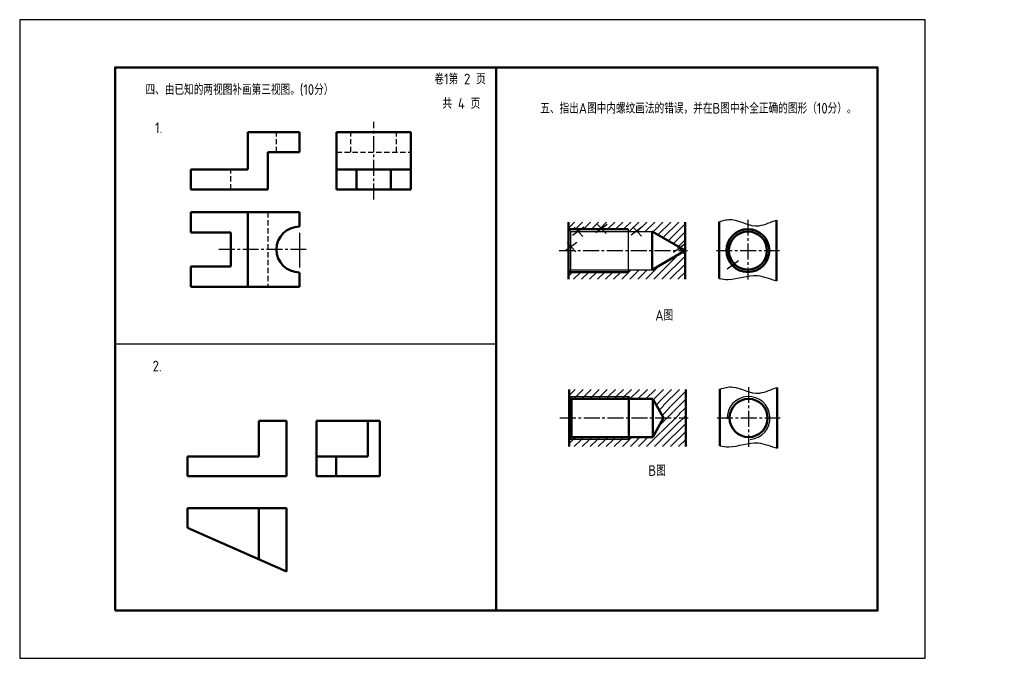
# Model space of a CAD drawing. Header units: millimetres. Extents: x 0 to 413, y 0 to 268.
import ezdxf

# ---------------------------------------------------------------- set-up
doc = ezdxf.new("R2010")
doc.units = ezdxf.units.MM
doc.header["$LTSCALE"] = 0.7
for name, pattern in [('CENTER2', [28.575, 19.05, -3.175, 3.175, -3.175]), ('DASHED2', [9.525, 6.35, -3.175]), ('HIDDEN2', [4.7625, 3.175, -1.5875])]:
    doc.linetypes.add(name, pattern=pattern)
for name, color, linetype in [('剖面线层', 7, 'Continuous'), ('细实线', 7, 'Continuous'), ('细实线层', 7, 'Continuous')]:
    doc.layers.add(name, color=color, linetype=linetype)
for name, color, linetype, lineweight in [('点画线层', 3, 'CENTER2', 25), ('答案层', 1, 'Continuous', 25), ('粗实线', 210, 'Continuous', 50), ('粗实线层', 7, 'Continuous', 50), ('虚线层', 2, 'DASHED2', 25)]:
    doc.layers.add(name, color=color, linetype=linetype, lineweight=lineweight)
doc.styles.add('工程字体', font='gbenor.shx', dxfattribs={"bigfont": 'gbcbig.shx'})

msp = doc.modelspace()

# ---------------------------------------------------------------- hatches: boundary and pattern name
at = {"layer": '剖面线层', "ltscale": 0.5}
h = msp.add_hatch(dxfattribs=at)
h.set_pattern_fill('ANSI31', scale=0.75, style=0)
h.set_pattern_definition([(45, (161.9795, 4.4673), (-1.683798, 1.683798), [])])
h.paths.add_polyline_path([(279.18, 183.08), (230.33, 183.08), (230.33, 180.08), (255.33, 180.08), (255.33, 179.08), (265.33, 179.08), (279.18, 171.08)])
h.paths.add_polyline_path([(279.18, 171.08), (265.33, 163.08), (255.33, 163.08), (255.33, 162.08), (230.33, 162.08), (230.33, 159.08), (279.18, 159.08)])
h = msp.add_hatch(dxfattribs=at)
h.set_pattern_fill('ANSI31', scale=0.75, style=0)
h.set_pattern_definition([(45, (162.2564, -65.7657), (-1.683798, 1.683798), [])])
h.paths.add_polyline_path([(279.46, 112.85), (230.61, 112.85), (230.61, 109.85), (255.61, 109.85), (255.61, 108.85), (265.61, 108.85), (279.46, 100.85)])
h.paths.add_polyline_path([(279.46, 100.85), (265.61, 92.85), (255.61, 92.85), (255.61, 91.85), (230.61, 91.85), (230.61, 88.85), (279.46, 88.85)])

# ---------------------------------------------------------------- linework, layer by layer
at = {"color": 7}
msp.add_lwpolyline([(0, 0), (380, 0), (380, 268), (0, 268)], close=True, dxfattribs=at)
at = {"layer": '点画线层', "color": 1, "ltscale": 0.5}
msp.add_line((148.54, 192.52), (148.54, 225.09), dxfattribs=at)
at = {"layer": '点画线层', "color": 7, "ltscale": 0.5}
for p, q in [((305.57, 184.06), (305.57, 158.92)), ((120.25, 171.56), (82.69, 171.56)), ((226.42, 171.08), (280.2, 171.08)), ((292.34, 171.08), (318.77, 171.08)), ((305.85, 113.83), (305.85, 88.69)), ((226.7, 100.85), (280.48, 100.85)), ((292.62, 100.85), (319.05, 100.85))]:
    msp.add_line(p, q, dxfattribs=at)
at = {"layer": '答案层', "lineweight": 50}
for p, q in [((132.94, 220.76), (164.14, 220.76)), ((132.94, 196.76), (132.94, 220.76)), ((164.14, 196.76), (164.14, 220.76)), ((132.94, 205.16), (164.14, 205.16)), ((141.34, 196.76), (141.34, 205.16)), ((155.74, 196.76), (155.74, 205.16)), ((132.94, 196.76), (164.14, 196.76)), ((124.54, 76.37), (124.54, 99.66)), ((124.54, 99.66), (151.15, 99.66)), ((146.03, 84.69), (146.03, 99.66)), ((151.15, 76.37), (151.15, 99.66)), ((132.86, 84.69), (124.54, 84.69)), ((132.86, 84.69), (146.03, 84.69)), ((132.86, 76.37), (132.86, 84.69)), ((124.54, 76.37), (151.15, 76.37))]:
    msp.add_line(p, q, dxfattribs=at)
at = {"layer": '答案层', "linetype": 'HIDDEN2'}
for p, q in [((138.94, 212.36), (138.94, 220.76)), ((158.14, 212.36), (158.14, 220.76)), ((132.94, 212.36), (164.14, 212.36))]:
    msp.add_line(p, q, dxfattribs=at)
at = {"layer": '答案层', "ltscale": 0.7}
for p, q in [((241.79, 178.76), (246.5, 182.24)), ((242.49, 182.07), (246.15, 178.24)), ((231.95, 177.58), (236.66, 181.06)), ((232.65, 180.88), (236.31, 177.06)), ((256.55, 177.75), (261.26, 181.23)), ((257.25, 181.05), (260.91, 177.22)), ((229.07, 171.14), (233.77, 174.62)), ((229.77, 174.45), (233.43, 170.62)), ((274.37, 170.46), (279.07, 173.94)), ((275.06, 173.77), (278.72, 169.94)), ((296.93, 163.51), (301.64, 166.99)), ((297.63, 166.82), (301.29, 162.99)), ((233.55, 109.82), (232.57, 108.85)), ((236.84, 109.82), (235.9, 108.88)), ((240.13, 109.75), (239.23, 108.85)), ((243.62, 109.82), (242.58, 108.78)), ((247.11, 109.82), (246.24, 108.95)), ((250.47, 109.75), (249.57, 108.85)), ((253.7, 109.75), (252.86, 108.91)), ((268.14, 107.4), (267.16, 106.43)), ((270.29, 106.06), (268.37, 104.15)), ((274.31, 103.51), (268.44, 97.64)), ((272.43, 104.79), (269.55, 101.9)), ((276.8, 102.51), (269.18, 94.89)), ((278.82, 101.09), (277.07, 99.34)), ((232.28, 91.77), (233.18, 92.67)), ((235.57, 91.9), (236.47, 92.81)), ((238.92, 91.63), (240.14, 92.85)), ((242.33, 91.72), (243.37, 92.76)), ((245.72, 91.72), (246.88, 92.87)), ((249.02, 91.81), (250.11, 92.9)), ((252.46, 91.91), (253.41, 92.85))]:
    msp.add_line(p, q, dxfattribs=at)
at = {"layer": '答案层', "ltscale": 0.5}
for p, q in [((230.61, 109.85), (255.61, 109.85)), ((255.61, 91.85), (230.61, 91.85))]:
    msp.add_line(p, q, dxfattribs=at)
at = {"layer": '答案层', "lineweight": 50, "ltscale": 0.7}
for p, q in [((231.61, 108.85), (230.61, 109.85)), ((231.61, 108.85), (265.61, 108.85)), ((231.61, 92.85), (231.61, 108.85)), ((255.61, 109.85), (255.61, 91.85)), ((265.61, 108.85), (270.22, 100.85)), ((270.22, 100.85), (265.61, 92.85)), ((231.61, 92.85), (230.61, 91.85)), ((231.61, 92.85), (265.61, 92.85))]:
    msp.add_line(p, q, dxfattribs=at)
at = {"layer": '答案层', "lineweight": 50, "ltscale": 0.5}
msp.add_line((265.61, 108.85), (265.61, 92.85), dxfattribs=at)
msp.add_circle((305.85, 100.85), 8, dxfattribs=at)
at = {"layer": '答案层', "ltscale": 0.5}
msp.add_arc((305.85, 100.85), 9, 274.1601, 182.6004, dxfattribs=at)
at = {"layer": '粗实线', "color": 7}
msp.add_line((200, 248), (200, 20), dxfattribs=at)
msp.add_lwpolyline([(40, 20), (360, 20), (360, 248), (40, 248)], close=True, dxfattribs=at)
at = {"layer": '粗实线层', "color": 7, "ltscale": 0.5}
for p, q in [((117.36, 220.76), (95.76, 220.76)), ((95.76, 220.76), (95.76, 205.16)), ((117.36, 212.36), (117.36, 220.76)), ((104.16, 196.76), (104.16, 212.36)), ((104.16, 212.36), (117.36, 212.36)), ((71.76, 205.16), (71.76, 196.76)), ((95.76, 205.16), (71.76, 205.16)), ((71.76, 196.76), (104.16, 196.76)), ((71.76, 187.16), (71.76, 178.76)), ((117.36, 187.16), (71.76, 187.16)), ((95.76, 187.16), (95.76, 155.96)), ((117.36, 181.16), (117.36, 187.16)), ((230.33, 183.08), (230.33, 159.08)), ((279.18, 183.08), (279.18, 159.08)), ((293.57, 159.42), (293.57, 183.21)), ((317.57, 158.44), (317.57, 183.93)), ((71.76, 178.76), (88.56, 178.76)), ((88.56, 178.76), (88.56, 164.36)), ((230.33, 180.08), (255.33, 180.08)), ((265.33, 179.08), (265.33, 163.08)), ((265.33, 179.08), (279.18, 171.08)), ((279.18, 171.08), (265.33, 163.08)), ((88.56, 164.36), (71.76, 164.36)), ((71.76, 164.36), (71.76, 155.96)), ((117.36, 155.96), (117.36, 161.96)), ((255.33, 162.08), (230.33, 162.08)), ((71.76, 155.96), (117.36, 155.96)), ((230.61, 112.85), (230.61, 88.85)), ((279.46, 112.85), (279.46, 88.85)), ((293.85, 89.19), (293.85, 112.98)), ((317.85, 88.21), (317.85, 113.69)), ((111.99, 99.66), (100.35, 99.66)), ((100.35, 99.66), (100.35, 84.69)), ((111.99, 76.37), (111.99, 99.66)), ((70.41, 84.69), (70.41, 76.37)), ((100.35, 84.69), (70.41, 84.69)), ((70.41, 76.37), (111.99, 76.37)), ((70.41, 63.07), (111.99, 63.07)), ((70.41, 63.07), (70.41, 54.75)), ((100.35, 63.07), (100.35, 41.58)), ((111.99, 36.45), (111.99, 63.07)), ((111.99, 36.45), (70.41, 54.75))]:
    msp.add_line(p, q, dxfattribs=at)
for radius in [9, 8]:
    msp.add_circle((305.57, 171.08), radius, dxfattribs=at)
msp.add_arc((117.36, 171.56), 9.6, 90, 270, dxfattribs=at)
at = {"layer": '细实线', "color": 7}
msp.add_line((40, 132), (200, 132), dxfattribs=at)
at = {"layer": '细实线层', "color": 7, "ltscale": 0.5}
for p, q in [((117.36, 178.6), (117.36, 164)), ((231.33, 179.08), (230.33, 180.08)), ((231.33, 179.08), (265.33, 179.08)), ((231.33, 163.08), (231.33, 179.08)), ((255.33, 180.08), (255.33, 162.08)), ((231.33, 163.08), (230.33, 162.08)), ((231.33, 163.08), (265.33, 163.08))]:
    msp.add_line(p, q, dxfattribs=at)
for points, knots in [([(293.57, 183.21), (295.37, 183.85), (300.87, 185.05), (308.16, 179.48), (315.31, 183.24), (317.57, 183.93)], [4.547001, 4.547001, 4.547001, 4.547001, 10.126039, 21.753332, 28.520584, 28.520584, 28.520584, 28.520584]), ([(293.57, 159.42), (294.82, 159.16), (300.11, 158.42), (307.98, 162.3), (314.98, 159.07), (317.57, 158.44)], [4.024041, 4.024041, 4.024041, 4.024041, 7.82494, 20.197504, 28.107196, 28.107196, 28.107196, 28.107196]), ([(293.85, 112.98), (295.65, 113.61), (301.15, 114.82), (308.44, 109.25), (315.59, 113), (317.85, 113.69)], [4.547001, 4.547001, 4.547001, 4.547001, 10.126039, 21.753332, 28.520584, 28.520584, 28.520584, 28.520584]), ([(293.85, 89.19), (295.1, 88.92), (300.39, 88.19), (308.25, 92.07), (315.25, 88.84), (317.85, 88.21)], [4.024041, 4.024041, 4.024041, 4.024041, 7.82494, 20.197504, 28.107196, 28.107196, 28.107196, 28.107196])]:
    msp.add_open_spline(points, degree=3, knots=knots, dxfattribs=at)
at = {"layer": '虚线层', "color": 7, "ltscale": 0.5}
for p, q in [((107.76, 212.36), (107.76, 220.76)), ((88.56, 196.76), (88.56, 205.16)), ((104.16, 187.16), (104.16, 155.96))]:
    msp.add_line(p, q, dxfattribs=at)

# ---------------------------------------------------------------- texts
at = {"layer": '细实线', "color": 7, "style": '工程字体'}
for s, p in [('卷1第 2 页', (174, 240.87)), ('四、由已知的两视图补画第三视图。(10分）', (52.77, 236.43)), ('共 4 页', (177.4, 230.62)), ('1.', (56.81, 220.38)), ('2.', (55.81, 120.38))]:
    msp.add_text(s, height=4.5, dxfattribs=at).set_placement(p)
at = {"layer": '细实线', "color": 7, "char_height": 4.5, "attachment_point": 1, "style": '工程字体'}
for s, insert in [('五、指出A图中内螺纹画法的错误，并在B图中补全正确的图形（10分）。', (218.42, 233.09)), ('A图', (266.72, 146.2)), ('B图', (263.79, 81.05))]:
    msp.add_mtext(s, dxfattribs=dict(at, insert=insert))

doc.saveas('drawing.dxf')
